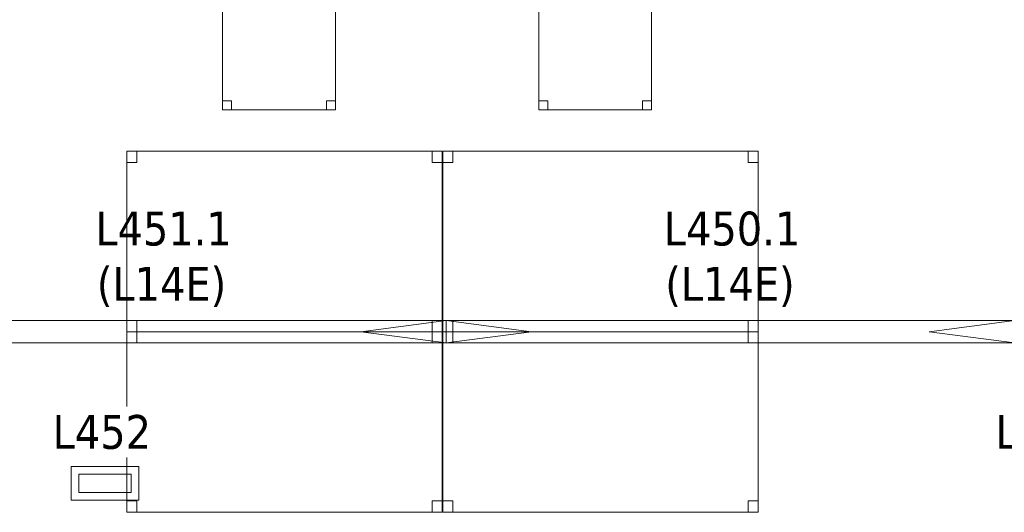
# Model space of a CAD drawing. Header units: metres. Extents: x 397.7 to 427.5, y 12.7 to 28.4.
# Tile 17 of 133: x 406.5 to 410.8, y 18.5 to 20.7. Entities that reach past the tile are written whole.
import ezdxf

# ---------------------------------------------------------------- set-up
doc = ezdxf.new("R2010")
doc.units = ezdxf.units.M
for name, color, linetype, lineweight in [('02_MOBILIARIO', 7, 'Continuous', 18), ('A-DETL-____-MBND', 7, 'Continuous', 18), ('A-DETL-GENF-OTLN', 7, 'Continuous', 18), ('E-LITE-____-IDEN', 7, 'Continuous', 30), ('E-LITE-EQPM-IDEN', 7, 'Continuous', 30)]:
    doc.layers.add(name, color=color, linetype=linetype, lineweight=lineweight)
doc.styles.add('Tahoma_4', font='tahoma.ttf', dxfattribs={"height": 0.15})

# ---------------------------------------------------------------- blocks, each defined once
blk = doc.blocks.new('Family - Cadira d_Oficina_P4-153769-07_ENLLUMENAT_P4')
at = {"layer": 'A-DETL-____-MBND', "color": 253, "true_color": 0xaaaaaa}
for p, q in [((0, 0.47), (0, 0.5)), ((0, 0.5), (0.5, 0.5)), ((0.5, 0.5), (0, 0.5)), ((0, 0.5), (0, 0.47)), ((0, 0), (0, 0.5)), ((0, 0.5), (0.5, 0.5)), ((0.5, 0.5), (0, 0.5)), ((0, 0.5), (0, 0)), ((0, 0.46), (0, 0.5)), ((0, 0.5), (0.04, 0.5)), ((0.04, 0.5), (0, 0.5)), ((0, 0.5), (0, 0.46)), ((0.04, 0.5), (0.04, 0.46)), ((0.04, 0.46), (0.04, 0.5)), ((0.46, 0.46), (0.46, 0.5)), ((0.46, 0.5), (0.5, 0.5)), ((0.5, 0.5), (0.46, 0.5)), ((0.46, 0.5), (0.46, 0.46)), ((0.5, 0.5), (0.5, 0.47)), ((0.5, 0.47), (0.5, 0.5)), ((0.5, 0.5), (0.5, 0)), ((0.5, 0), (0.5, 0.5)), ((0.5, 0.5), (0.5, 0.46)), ((0.5, 0.46), (0.5, 0.5)), ((0.5, 0.47), (0, 0.47)), ((0, 0.47), (0.5, 0.47)), ((0.04, 0.46), (0, 0.46)), ((0, 0.46), (0.04, 0.46)), ((0.5, 0.46), (0.46, 0.46)), ((0.46, 0.46), (0.5, 0.46)), ((0, 0), (0, 0.04)), ((0, 0.04), (0.04, 0.04)), ((0.04, 0.04), (0, 0.04)), ((0, 0.04), (0, 0)), ((0.5, 0), (0, 0)), ((0, 0), (0.5, 0)), ((0.04, 0), (0, 0)), ((0, 0), (0.04, 0)), ((0.04, 0.04), (0.04, 0)), ((0.04, 0), (0.04, 0.04)), ((0.46, 0), (0.46, 0.04)), ((0.46, 0.04), (0.5, 0.04)), ((0.5, 0.04), (0.46, 0.04)), ((0.46, 0.04), (0.46, 0)), ((0.5, 0), (0.46, 0)), ((0.46, 0), (0.5, 0)), ((0.5, 0.04), (0.5, 0)), ((0.5, 0), (0.5, 0.04))]:
    blk.add_line(p, q, dxfattribs=at)
blk = doc.blocks.new('Family - Taula 140X80_P4-153848-07_ENLLUMENAT_P4')
at = {"layer": 'A-DETL-____-MBND', "color": 253, "true_color": 0xaaaaaa}
for p, q in [((0, 0.7501), (0, 0.8001)), ((0, 0.8001), (0.0437, 0.8001)), ((0.0437, 0.8001), (0, 0.8001)), ((0, 0.8001), (0, 0.7501)), ((0, 0), (0, 0.8001)), ((0, 0.8001), (1.3973, 0.8001)), ((1.3973, 0.8001), (0, 0.8001)), ((0, 0.8001), (0, 0)), ((0.0437, 0.8001), (0.0437, 0.7501)), ((0.0437, 0.7501), (0.0437, 0.8001)), ((1.3536, 0.7501), (1.3536, 0.8001)), ((1.3536, 0.8001), (1.3973, 0.8001)), ((1.3973, 0.8001), (1.3536, 0.8001)), ((1.3536, 0.8001), (1.3536, 0.7501)), ((1.3973, 0.8001), (1.3973, 0.7501)), ((1.3973, 0.7501), (1.3973, 0.8001)), ((1.3973, 0.8001), (1.3973, 0)), ((1.3973, 0), (1.3973, 0.8001)), ((0.0437, 0.7501), (0, 0.7501)), ((0, 0.7501), (0.0437, 0.7501)), ((1.3973, 0.7501), (1.3536, 0.7501)), ((1.3536, 0.7501), (1.3973, 0.7501)), ((0, 0), (0, 0.05)), ((0, 0.05), (0.0437, 0.05)), ((0.0437, 0.05), (0, 0.05)), ((0, 0.05), (0, 0)), ((0.0437, 0.05), (0.0437, 0)), ((0.0437, 0), (0.0437, 0.05)), ((1.3536, 0), (1.3536, 0.05)), ((1.3536, 0.05), (1.3973, 0.05)), ((1.3973, 0.05), (1.3536, 0.05)), ((1.3536, 0.05), (1.3536, 0)), ((1.3973, 0.05), (1.3973, 0)), ((1.3973, 0), (1.3973, 0.05)), ((0.0437, 0), (0, 0)), ((0, 0), (0.0437, 0)), ((1.3973, 0), (0, 0)), ((0, 0), (1.3973, 0)), ((1.3973, 0), (1.3536, 0)), ((1.3536, 0), (1.3973, 0))]:
    blk.add_line(p, q, dxfattribs=at)
blk = doc.blocks.new('Family - Cadira d_Oficina_P4-153909-07_ENLLUMENAT_P4')
at = {"layer": 'A-DETL-____-MBND', "color": 253, "true_color": 0xaaaaaa}
for p, q in [((0, 0.46), (0, 0.5)), ((0, 0.5), (0.04, 0.5)), ((0.04, 0.5), (0, 0.5)), ((0, 0.5), (0, 0.46)), ((0, 0), (0, 0.5)), ((0, 0.5), (0.5, 0.5)), ((0.5, 0.5), (0, 0.5)), ((0, 0.5), (0, 0)), ((0, 0.47), (0, 0.5)), ((0, 0.5), (0.5, 0.5)), ((0.5, 0.5), (0, 0.5)), ((0, 0.5), (0, 0.47)), ((0.04, 0.5), (0.04, 0.46)), ((0.04, 0.46), (0.04, 0.5)), ((0.46, 0.46), (0.46, 0.5)), ((0.46, 0.5), (0.5, 0.5)), ((0.5, 0.5), (0.46, 0.5)), ((0.46, 0.5), (0.46, 0.46)), ((0.5, 0.5), (0.5, 0.46)), ((0.5, 0.46), (0.5, 0.5)), ((0.5, 0.5), (0.5, 0)), ((0.5, 0), (0.5, 0.5)), ((0.5, 0.5), (0.5, 0.47)), ((0.5, 0.47), (0.5, 0.5)), ((0.5, 0.47), (0, 0.47)), ((0, 0.47), (0.5, 0.47)), ((0.04, 0.46), (0, 0.46)), ((0, 0.46), (0.04, 0.46)), ((0.5, 0.46), (0.46, 0.46)), ((0.46, 0.46), (0.5, 0.46)), ((0, 0), (0, 0.04)), ((0, 0.04), (0.04, 0.04)), ((0.04, 0.04), (0, 0.04)), ((0, 0.04), (0, 0)), ((0.04, 0), (0, 0)), ((0, 0), (0.04, 0)), ((0.5, 0), (0, 0)), ((0, 0), (0.5, 0)), ((0.04, 0.04), (0.04, 0)), ((0.04, 0), (0.04, 0.04)), ((0.46, 0), (0.46, 0.04)), ((0.46, 0.04), (0.5, 0.04)), ((0.5, 0.04), (0.46, 0.04)), ((0.46, 0.04), (0.46, 0)), ((0.5, 0), (0.46, 0)), ((0.46, 0), (0.5, 0)), ((0.5, 0.04), (0.5, 0)), ((0.5, 0), (0.5, 0.04))]:
    blk.add_line(p, q, dxfattribs=at)
blk = doc.blocks.new('Family - Taula 140X80_P4-154132-07_ENLLUMENAT_P4')
at = {"layer": 'A-DETL-____-MBND', "color": 253, "true_color": 0xaaaaaa}
for p, q in [((0, 0.8001), (0.0437, 0.8001)), ((0, 0.7501), (0, 0.8001)), ((0.0437, 0.8001), (0, 0.8001)), ((0, 0.8001), (0, 0.7501)), ((0, 0.8001), (1.3973, 0.8001)), ((0, 0), (0, 0.8001)), ((1.3973, 0.8001), (0, 0.8001)), ((0, 0.8001), (0, 0)), ((0.0437, 0.8001), (0.0437, 0.7501)), ((0.0437, 0.7501), (0.0437, 0.8001)), ((1.3536, 0.8001), (1.3973, 0.8001)), ((1.3536, 0.7501), (1.3536, 0.8001)), ((1.3973, 0.8001), (1.3536, 0.8001)), ((1.3536, 0.8001), (1.3536, 0.7501)), ((1.3973, 0.8001), (1.3973, 0.7501)), ((1.3973, 0.7501), (1.3973, 0.8001)), ((1.3973, 0.8001), (1.3973, 0)), ((1.3973, 0), (1.3973, 0.8001)), ((0.0437, 0.7501), (0, 0.7501)), ((0, 0.7501), (0.0437, 0.7501)), ((1.3973, 0.7501), (1.3536, 0.7501)), ((1.3536, 0.7501), (1.3973, 0.7501)), ((0, 0.05), (0.0437, 0.05)), ((0, 0), (0, 0.05)), ((0.0437, 0.05), (0, 0.05)), ((0, 0.05), (0, 0)), ((0.0437, 0.05), (0.0437, 0)), ((0.0437, 0), (0.0437, 0.05)), ((1.3536, 0.05), (1.3973, 0.05)), ((1.3536, 0), (1.3536, 0.05)), ((1.3973, 0.05), (1.3536, 0.05)), ((1.3536, 0.05), (1.3536, 0)), ((1.3973, 0.05), (1.3973, 0)), ((1.3973, 0), (1.3973, 0.05)), ((0.0437, 0), (0, 0)), ((0, 0), (0.0437, 0)), ((0, 0), (1.3973, 0)), ((1.3973, 0), (1.3536, 0)), ((1.3536, 0), (1.3973, 0)), ((1.3973, 0), (0, 0))]:
    blk.add_line(p, q, dxfattribs=at)
blk = doc.blocks.new('Family - Taula 140X80_P4-154164-07_ENLLUMENAT_P4')
at = {"layer": 'A-DETL-____-MBND', "color": 253, "true_color": 0xaaaaaa}
for p, q in [((0, 0.7501), (0, 0.8001)), ((0, 0.8001), (0.0437, 0.8001)), ((0.0437, 0.8001), (0, 0.8001)), ((0, 0.8001), (0, 0.7501)), ((0, 0), (0, 0.8001)), ((0, 0.8001), (1.3973, 0.8001)), ((1.3973, 0.8001), (0, 0.8001)), ((0, 0.8001), (0, 0)), ((0.0437, 0.8001), (0.0437, 0.7501)), ((0.0437, 0.7501), (0.0437, 0.8001)), ((1.3536, 0.7501), (1.3536, 0.8001)), ((1.3536, 0.8001), (1.3973, 0.8001)), ((1.3973, 0.8001), (1.3536, 0.8001)), ((1.3536, 0.8001), (1.3536, 0.7501)), ((1.3973, 0.8001), (1.3973, 0.7501)), ((1.3973, 0.7501), (1.3973, 0.8001)), ((1.3973, 0.8001), (1.3973, 0)), ((1.3973, 0), (1.3973, 0.8001)), ((0.0437, 0.7501), (0, 0.7501)), ((0, 0.7501), (0.0437, 0.7501)), ((1.3973, 0.7501), (1.3536, 0.7501)), ((1.3536, 0.7501), (1.3973, 0.7501)), ((0, 0), (0, 0.05)), ((0, 0.05), (0.0437, 0.05)), ((0.0437, 0.05), (0, 0.05)), ((0, 0.05), (0, 0)), ((0.0437, 0.05), (0.0437, 0)), ((0.0437, 0), (0.0437, 0.05)), ((1.3536, 0), (1.3536, 0.05)), ((1.3536, 0.05), (1.3973, 0.05)), ((1.3973, 0.05), (1.3536, 0.05)), ((1.3536, 0.05), (1.3536, 0)), ((1.3973, 0.05), (1.3973, 0)), ((1.3973, 0), (1.3973, 0.05)), ((0.0437, 0), (0, 0)), ((0, 0), (0.0437, 0)), ((1.3973, 0), (0, 0)), ((0, 0), (1.3973, 0)), ((1.3973, 0), (1.3536, 0)), ((1.3536, 0), (1.3973, 0))]:
    blk.add_line(p, q, dxfattribs=at)
blk = doc.blocks.new('Family - Taula 140X80_P4-154466-07_ENLLUMENAT_P4')
at = {"layer": 'A-DETL-____-MBND', "color": 253, "true_color": 0xaaaaaa}
for p, q in [((0, 0.8001), (0.0437, 0.8001)), ((0, 0.7501), (0, 0.8001)), ((0.0437, 0.8001), (0, 0.8001)), ((0, 0.8001), (0, 0.7501)), ((0, 0.8001), (1.3973, 0.8001)), ((0, 0), (0, 0.8001)), ((1.3973, 0.8001), (0, 0.8001)), ((0, 0.8001), (0, 0)), ((0.0437, 0.8001), (0.0437, 0.7501)), ((0.0437, 0.7501), (0.0437, 0.8001)), ((1.3536, 0.8001), (1.3973, 0.8001)), ((1.3536, 0.7501), (1.3536, 0.8001)), ((1.3973, 0.8001), (1.3536, 0.8001)), ((1.3536, 0.8001), (1.3536, 0.7501)), ((1.3973, 0.8001), (1.3973, 0.7501)), ((1.3973, 0.7501), (1.3973, 0.8001)), ((1.3973, 0.8001), (1.3973, 0)), ((1.3973, 0), (1.3973, 0.8001)), ((0.0437, 0.7501), (0, 0.7501)), ((0, 0.7501), (0.0437, 0.7501)), ((1.3973, 0.7501), (1.3536, 0.7501)), ((1.3536, 0.7501), (1.3973, 0.7501)), ((0, 0.05), (0.0437, 0.05)), ((0, 0), (0, 0.05)), ((0.0437, 0.05), (0, 0.05)), ((0, 0.05), (0, 0)), ((0.0437, 0.05), (0.0437, 0)), ((0.0437, 0), (0.0437, 0.05)), ((1.3536, 0.05), (1.3973, 0.05)), ((1.3536, 0), (1.3536, 0.05)), ((1.3973, 0.05), (1.3536, 0.05)), ((1.3536, 0.05), (1.3536, 0)), ((1.3973, 0.05), (1.3973, 0)), ((1.3973, 0), (1.3973, 0.05)), ((0, 0), (1.3973, 0)), ((0.0437, 0), (0, 0)), ((0, 0), (0.0437, 0)), ((1.3973, 0), (1.3536, 0)), ((1.3536, 0), (1.3973, 0)), ((1.3973, 0), (0, 0))]:
    blk.add_line(p, q, dxfattribs=at)
blk = doc.blocks.new('LONDR55-XX_ZZ-ARQ-CAA-M3D-Londres55_ifc-1-07_ENLLUMENAT_P4')
at = {"layer": '02_MOBILIARIO', "color": 253, "lineweight": 18, "true_color": 0xaaaaaa}
for name, p in [('Family - Cadira d_Oficina_P4-153769-07_ENLLUMENAT_P4', (407.3616, 20.2923)), ('Family - Cadira d_Oficina_P4-153909-07_ENLLUMENAT_P4', (408.7628, 20.2923)), ('Family - Taula 140X80_P4-154466-07_ENLLUMENAT_P4', (406.937, 19.31)), ('Family - Taula 140X80_P4-154132-07_ENLLUMENAT_P4', (408.3381, 19.31)), ('Family - Taula 140X80_P4-154164-07_ENLLUMENAT_P4', (406.937, 18.51)), ('Family - Taula 140X80_P4-153848-07_ENLLUMENAT_P4', (408.3381, 18.51))]:
    blk.add_blockref(name, p, dxfattribs=at)
blk = doc.blocks.new('ZYR_06_02_05 LLuminària Suspesa - L 14 E-850698-07_ENLLUMENAT_P4')
at = {"layer": 'A-DETL-GENF-OTLN', "color": 92, "true_color": 0x00c400}
for p, q in [((-1.26, 0.05), (1.26, 0.05)), ((-1.26, -0.05), (-1.26, 0.05)), ((-1.26, 0.05), (-0.882, 0)), ((0.882, 0), (1.26, 0.05)), ((1.26, 0.05), (1.26, -0.05)), ((-0.882, 0), (-1.26, -0.05)), ((0.882, 0), (1.26, -0.05)), ((1.26, -0.05), (-1.26, -0.05))]:
    blk.add_line(p, q, dxfattribs=at)
blk = doc.blocks.new('ZYR_06_03 Emer Sostre Rect - 01 Emergencia Superficie 01-829055-07_ENLLUMENAT_P4')
at = {"layer": 'A-DETL-GENF-OTLN', "color": 6, "true_color": 0xff00ff}
for p, q in [((-0.15, 0.075), (0.15, 0.075)), ((-0.15, -0.075), (-0.15, 0.075)), ((0.15, 0.075), (0.15, -0.075)), ((-0.1157, 0.0407), (0.1157, 0.0407)), ((-0.1157, -0.0407), (-0.1157, 0.0407)), ((0.1157, 0.0407), (0.1157, -0.0407)), ((0.1157, -0.0407), (-0.1157, -0.0407)), ((0.15, -0.075), (-0.15, -0.075))]:
    blk.add_line(p, q, dxfattribs=at)

msp = doc.modelspace()

# ---------------------------------------------------------------- block references
at = {"lineweight": 5}
msp.add_blockref('LONDR55-XX_ZZ-ARQ-CAA-M3D-Londres55_ifc-1-07_ENLLUMENAT_P4', (0, 0), dxfattribs=at)
at = {"layer": 'A-DETL-GENF-OTLN', "color": 92, "true_color": 0x00c400}
for p in [(407.0924, 19.31), (409.6124, 19.31)]:
    msp.add_blockref('ZYR_06_02_05 LLuminària Suspesa - L 14 E-850698-07_ENLLUMENAT_P4', p, dxfattribs=at)
at = {"layer": 'A-DETL-GENF-OTLN', "color": 6, "true_color": 0xff00ff}
msp.add_blockref('ZYR_06_03 Emer Sostre Rect - 01 Emergencia Superficie 01-829055-07_ENLLUMENAT_P4', (406.8406, 18.6381), dxfattribs=at)

# ---------------------------------------------------------------- texts
at = {"layer": 'E-LITE-EQPM-IDEN', "char_height": 0.15, "attachment_point": 1, "style": 'Tahoma_4'}
for s, insert, width in [('L451.1', (406.7974, 19.8421), 0.721519), ('L450.1', (409.3174, 19.8421), 0.721519), ('(L14E)', (406.804, 19.5973), 0.705485), ('(L14E)', (409.324, 19.5973), 0.705485)]:
    msp.add_mtext(s, dxfattribs=dict(at, insert=insert, width=width))

# ---------------------------------------------------------------- next in the draw order: texts
at = {"layer": 'E-LITE-____-IDEN', "char_height": 0.15, "width": 0.517088, "attachment_point": 1, "style": 'Tahoma_4', "bg_fill": 3, "box_fill_scale": 1.25, "bg_fill_color": 256, "bg_fill_true_color": 13158600, "bg_fill_transparency": 0}
for insert in [(406.608, 18.9411), (410.788, 18.9411)]:
    msp.add_mtext('L452', dxfattribs=dict(at, insert=insert))

doc.saveas('drawing.dxf')
